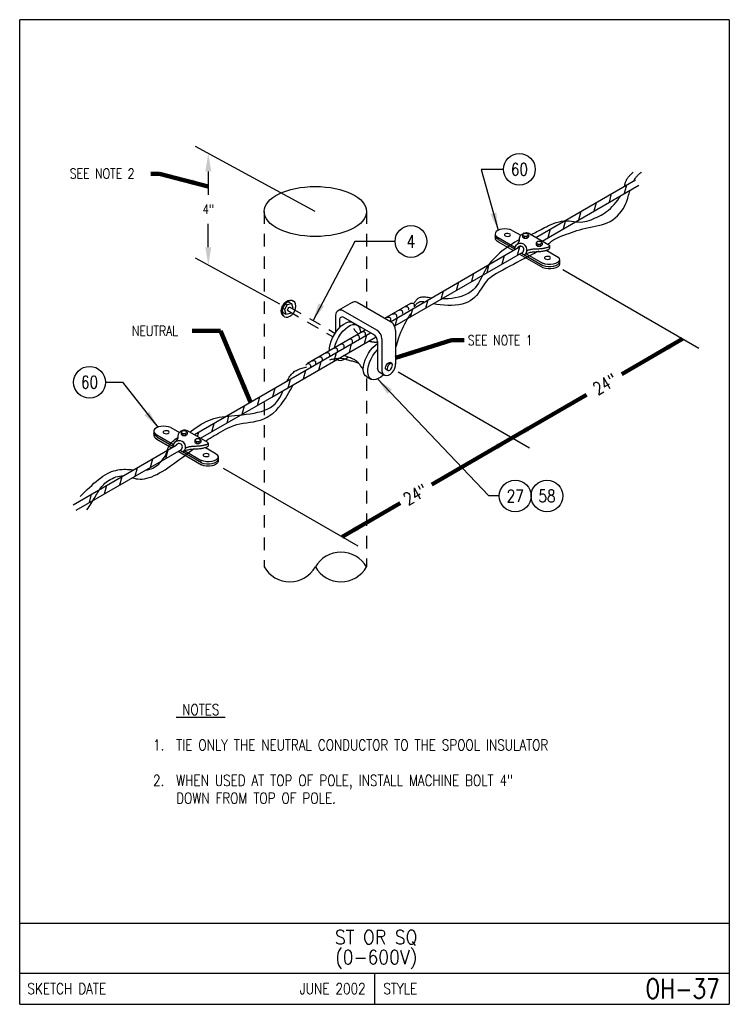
# Model space of a CAD drawing. Extents: x 0 to 7.1, y 0 to 9.85.
import ezdxf
from ezdxf.enums import TextEntityAlignment as Align

# ---------------------------------------------------------------- set-up
doc = ezdxf.new("R2010")
doc.units = 0
doc.header["$MEASUREMENT"] = 0
doc.linetypes.add('HIDDEN2', pattern=[0.1875, 0.125, -0.0625])
doc.layers.get('0').update_dxf_attribs({"color": 2, "linetype": 'CONTINUOUS'})
doc.layers.add('E-DETL', color=2, linetype='CONTINUOUS')
doc.layers.add('E-DETL-TEXT', color=3, linetype='CONTINUOUS')
doc.styles.add('ROMANS', font='ROMANS.SHX', dxfattribs={"width": 0.8})
doc.styles.get("Standard").update_dxf_attribs({"font": 'ROMANS.SHX', "width": 0.8, "height": 0.125})
doc.dimstyles.get("Standard").update_dxf_attribs({"dimtxt": 0.18, "dimasz": 0.18, "dimexe": 0.18, "dimexo": 0.0625, "dimgap": 0.09, "dimtad": 0, "dimtih": 1, "dimtoh": 1, "dimdec": 4, "dimzin": 0, "dimdsep": 46, "dimtxsty": 'Standard', "dimcen": 0.09, "dimadec": 0, "dimazin": 0, "dimtfac": 1, "dimtdec": 4, "dimtofl": 0, "dimtmove": 0, "dimatfit": 3, "dimfxl": 0, "dimtolj": 1, "dimtzin": 0, "dimarcsym": 0})

# ---------------------------------------------------------------- blocks, each defined once
blk = doc.blocks.new('*X0')
at = {"color": 0}
for p, q in [((1.4631, 5.4603), (1.486, 5.5457)), ((1.6162, 5.5487), (1.6165, 5.5498)), ((1.31, 5.3719), (1.3329, 5.4573)), ((1.1569, 5.2835), (1.1798, 5.3689)), ((1.0038, 5.1951), (1.0267, 5.2805)), ((0.8507, 5.1068), (0.8736, 5.1921)), ((0.6976, 5.0184), (0.7205, 5.1037))]:
    blk.add_line(p, q, dxfattribs=at)
blk = doc.blocks.new('*X1')
at = {"color": 0}
for p, q in [((3.3002, 6.521), (3.3231, 6.6063)), ((3.4533, 6.6094), (3.4762, 6.6947)), ((3.1471, 6.4326), (3.17, 6.518)), ((2.994, 6.3442), (3.0169, 6.4296)), ((2.8409, 6.2558), (2.8638, 6.3412)), ((2.6878, 6.1674), (2.7107, 6.2528)), ((2.5347, 6.079), (2.5576, 6.1644)), ((2.3816, 5.9906), (2.4045, 6.076)), ((2.2286, 5.9023), (2.2514, 5.9876)), ((1.9224, 5.7255), (1.9452, 5.8109)), ((2.0755, 5.8139), (2.0983, 5.8992)), ((1.7808, 5.6802), (1.7921, 5.7225))]:
    blk.add_line(p, q, dxfattribs=at)
blk = doc.blocks.new('*X2')
at = {"color": 0}
for p, q in [((4.8311, 7.4049), (4.854, 7.4902)), ((4.9842, 7.4932), (5.0071, 7.5786)), ((4.678, 7.3165), (4.7009, 7.4018)), ((4.5249, 7.2281), (4.5478, 7.3135)), ((4.3719, 7.1397), (4.3947, 7.2251)), ((4.2188, 7.0513), (4.2416, 7.1367)), ((4.0657, 6.9629), (4.0885, 7.0483)), ((3.9126, 6.8745), (3.9355, 6.9599)), ((3.7595, 6.7861), (3.7824, 6.8715))]:
    blk.add_line(p, q, dxfattribs=at)
blk = doc.blocks.new('*X3')
at = {"color": 0}
for p, q in [((6.0559, 8.112), (6.0788, 8.1973)), ((5.9028, 8.0236), (5.9257, 8.1089)), ((5.7497, 7.9352), (5.7726, 8.0206)), ((5.5966, 7.8468), (5.6195, 7.9322)), ((5.4435, 7.7584), (5.4664, 7.8438)), ((5.2904, 7.67), (5.3133, 7.7554))]:
    blk.add_line(p, q, dxfattribs=at)

msp = doc.modelspace()

# ---------------------------------------------------------------- linework, layer by layer
at = {"layer": 'E-DETL'}
for p, q in [((7.1036, 9.8484), (0, 9.8484)), ((0, 0), (0, 9.8484)), ((7.1036, 9.8484), (7.1036, 0)), ((5.1663, 7.6706), (6.165, 8.2471)), ((5.2289, 7.6345), (6.1962, 8.193)), ((3.7136, 6.8277), (5.0135, 7.5823)), ((5.0317, 7.5207), (3.7524, 6.7821)), ((3.6566, 6.8615), (3.9163, 7.0114)), ((3.3297, 6.8215), (3.3775, 6.7939)), ((2.477, 6.1179), (3.5133, 6.7162)), ((2.8801, 6.4132), (3.4587, 6.7472)), ((2.5236, 6.0726), (3.5683, 6.6758)), ((1.7505, 5.6984), (2.477, 6.1179)), ((1.8117, 5.6616), (2.5236, 6.0726)), ((0.5358, 4.9971), (1.5668, 5.5923)), ((0.5671, 4.943), (1.6192, 5.5505)), ((0, 0.8125), (7.1036, 0.8125)), ((0, 0.3125), (7.1036, 0.3125)), ((3.5518, 0.3125), (3.5518, 0)), ((0, 0), (7.1036, 0))]:
    msp.add_line(p, q, dxfattribs=at)
at = {"layer": 'E-DETL', "linetype": 'HIDDEN2'}
for p, q in [((2.4467, 7.9299), (2.4467, 6.1356)), ((3.4722, 7.9299), (3.4722, 6.9656)), ((3.4722, 6.2606), (3.4722, 4.3746)), ((2.4473, 6.0183), (2.4473, 4.3746))]:
    msp.add_line(p, q, dxfattribs=at)
at = {"layer": 'E-DETL', "color": 4}
for p, q in [((4.7596, 7.7061), (4.7596, 7.6598)), ((4.9289, 7.7415), (5.0156, 7.6915)), ((5.0511, 7.7097), (5.0332, 7.696)), ((5.0332, 7.6958), (5.0512, 7.682)), ((5.0334, 7.695), (5.0334, 7.6764)), ((5.0752, 7.7097), (5.0511, 7.7097)), ((5.0512, 7.682), (5.0753, 7.682)), ((5.0932, 7.696), (5.0752, 7.7097)), ((5.0753, 7.682), (5.0932, 7.6958)), ((5.0933, 7.6948), (5.0933, 7.6763)), ((5.0955, 7.7117), (5.2971, 7.5953)), ((4.7899, 7.627), (4.9416, 7.5395)), ((4.7902, 7.6693), (4.9556, 7.5738)), ((4.7902, 7.6492), (4.9584, 7.5521)), ((5.0336, 7.6761), (5.0516, 7.6623)), ((5.0514, 7.6811), (5.0514, 7.6625)), ((5.0516, 7.6623), (5.0757, 7.6623)), ((5.0754, 7.6813), (5.0754, 7.6628)), ((5.0757, 7.6623), (5.0936, 7.6761)), ((5.187, 7.6297), (5.169, 7.6159)), ((5.1691, 7.6157), (5.1871, 7.602)), ((5.1693, 7.615), (5.1693, 7.5964)), ((5.1695, 7.596), (5.1874, 7.5823)), ((5.211, 7.6297), (5.187, 7.6297)), ((5.1871, 7.602), (5.2111, 7.602)), ((5.1873, 7.6011), (5.1873, 7.5825)), ((5.229, 7.6159), (5.211, 7.6297)), ((5.2111, 7.602), (5.2291, 7.6157)), ((5.2113, 7.6013), (5.2113, 7.5827)), ((5.2115, 7.5823), (5.2295, 7.596)), ((5.2291, 7.6148), (5.2291, 7.5962)), ((5.3034, 7.5863), (5.3034, 7.5584)), ((5.0024, 7.5043), (5.2369, 7.369)), ((5.024, 7.5142), (5.2372, 7.3911)), ((5.0697, 7.508), (5.2407, 7.4093)), ((5.1874, 7.5823), (5.2115, 7.5823)), ((5.2763, 7.5409), (5.3747, 7.4842)), ((5.4032, 7.4509), (5.4032, 7.3991)), ((2.6472, 7.0131), (2.6212, 6.968)), ((2.6954, 7.0245), (2.6472, 7.0131)), ((2.6476, 7.0124), (2.6753, 6.9964)), ((2.6761, 6.9956), (2.65, 6.9505)), ((2.7243, 7.007), (2.6761, 6.9956)), ((2.6952, 7.024), (2.7235, 7.0077)), ((2.7385, 6.9596), (2.7243, 7.007)), ((3.3276, 7.0191), (3.1896, 6.9394)), ((3.7136, 6.8277), (3.3798, 7.0203)), ((2.6212, 6.968), (2.6354, 6.9206)), ((2.6216, 6.9678), (2.6496, 6.9516)), ((2.6352, 6.9203), (2.6633, 6.9041)), ((2.65, 6.9505), (2.6643, 6.9031)), ((2.6643, 6.9031), (2.7125, 6.9145)), ((2.7125, 6.9145), (2.7164, 6.9212)), ((2.7359, 6.955), (2.7385, 6.9596)), ((3.1626, 6.8946), (3.1626, 6.7243)), ((3.5755, 6.7428), (3.2376, 6.9379)), ((3.2, 6.8451), (3.2, 6.7657)), ((3.5428, 6.6991), (3.245, 6.8711)), ((3.7636, 6.741), (3.7636, 6.404)), ((3.5828, 6.6298), (3.5828, 6.3602)), ((3.6255, 6.6562), (3.6255, 6.3356)), ((3.7248, 6.4095), (3.7079, 6.4193)), ((3.6502, 6.2924), (3.6078, 6.3169)), ((3.685, 6.3396), (3.6676, 6.3496)), ((3.4733, 6.2762), (3.514, 6.2527)), ((1.3424, 5.7331), (1.3424, 5.6867)), ((1.5117, 5.7685), (1.5984, 5.7184)), ((1.6339, 5.7366), (1.6159, 5.7229)), ((1.616, 5.7227), (1.634, 5.7089)), ((1.6162, 5.722), (1.6162, 5.7034)), ((1.658, 5.7366), (1.6339, 5.7366)), ((1.6759, 5.7229), (1.658, 5.7366)), ((1.658, 5.7089), (1.676, 5.7227)), ((1.6761, 5.7218), (1.6761, 5.7032)), ((1.6767, 5.7396), (1.8797, 5.6224)), ((1.3727, 5.654), (1.5244, 5.5664)), ((1.373, 5.6963), (1.5384, 5.6008)), ((1.373, 5.6761), (1.5411, 5.579)), ((1.6164, 5.703), (1.6344, 5.6892)), ((1.634, 5.7089), (1.658, 5.7089)), ((1.6342, 5.708), (1.6342, 5.6895)), ((1.6344, 5.6892), (1.6584, 5.6892)), ((1.6582, 5.7083), (1.6582, 5.6897)), ((1.6584, 5.6892), (1.6764, 5.703)), ((1.7697, 5.6566), (1.7518, 5.6429)), ((1.7518, 5.6426), (1.7698, 5.6289)), ((1.752, 5.6419), (1.752, 5.6233)), ((1.7522, 5.6229), (1.7702, 5.6092)), ((1.7938, 5.6566), (1.7697, 5.6566)), ((1.7698, 5.6289), (1.7939, 5.6289)), ((1.77, 5.628), (1.77, 5.6094)), ((1.8118, 5.6429), (1.7938, 5.6566)), ((1.7939, 5.6289), (1.8118, 5.6426)), ((1.794, 5.6282), (1.794, 5.6097)), ((1.7943, 5.6092), (1.8122, 5.6229)), ((1.8119, 5.6417), (1.8119, 5.6231)), ((1.8861, 5.6138), (1.8861, 5.5859)), ((1.5852, 5.5313), (1.8196, 5.3959)), ((1.6068, 5.5411), (1.82, 5.418)), ((1.6525, 5.5349), (1.8234, 5.4362)), ((1.7702, 5.6092), (1.7943, 5.6092)), ((1.8591, 5.5679), (1.9574, 5.5111)), ((1.986, 5.4778), (1.986, 5.426))]:
    msp.add_line(p, q, dxfattribs=at)
at = {"layer": 'E-DETL', "color": 4, "linetype": 'HIDDEN2'}
for p, q in [((2.6832, 6.9392), (3.132, 6.6801)), ((2.7053, 6.9732), (3.155, 6.7135))]:
    msp.add_line(p, q, dxfattribs=at)
at = {"layer": 'E-DETL'}
for points in [[(6.0554, 8.1838), (6.0562, 8.1875), (6.0584, 8.1965), (6.0604, 8.2052), (6.0626, 8.2136), (6.065, 8.2217), (6.0677, 8.2296), (6.0707, 8.2372), (6.0742, 8.2446), (6.078, 8.2518), (6.0823, 8.2588), (6.087, 8.2657), (6.092, 8.2724), (6.0975, 8.2789), (6.1032, 8.2854), (6.1091, 8.2917), (6.1152, 8.298), (6.1215, 8.3041), (6.1278, 8.3103), (6.1343, 8.3164), (6.1408, 8.3225)], [(6.1494, 8.2381), (6.1524, 8.2441), (6.1557, 8.2503), (6.1591, 8.2564), (6.1627, 8.2622), (6.1665, 8.2679), (6.1704, 8.2733), (6.1744, 8.2785), (6.1786, 8.2835), (6.1829, 8.2882), (6.1873, 8.2928), (6.1919, 8.2972), (6.1965, 8.3015), (6.2012, 8.3057), (6.206, 8.3097), (6.2108, 8.3137), (6.2157, 8.3176), (6.2206, 8.3215), (6.2255, 8.3254)], [(5.114, 7.6977), (5.1323, 7.706), (5.1488, 7.7139), (5.1639, 7.7214), (5.1782, 7.7287), (5.192, 7.7359), (5.2058, 7.7434), (5.2202, 7.7511), (5.2357, 7.7594), (5.2529, 7.7683), (5.2724, 7.7781), (5.2946, 7.7887), (5.3191, 7.7997), (5.345, 7.8102), (5.3718, 7.8195), (5.3987, 7.827), (5.4251, 7.8321), (5.451, 7.8349), (5.4763, 7.8358), (5.5008, 7.8351), (5.5247, 7.8333), (5.5478, 7.8307), (5.5703, 7.828), (5.5923, 7.8257), (5.614, 7.8246), (5.6356, 7.8254), (5.6572, 7.8285), (5.6786, 7.8336), (5.6998, 7.8403), (5.7208, 7.8481), (5.7413, 7.8564), (5.7614, 7.8651), (5.7811, 7.874), (5.8004, 7.8834), (5.8194, 7.8935), (5.8383, 7.9045), (5.8571, 7.9165), (5.8758, 7.9298), (5.8945, 7.9445), (5.9132, 7.9608), (5.9319, 7.9789), (5.9505, 7.9989), (5.9687, 8.0204), (5.9861, 8.0427), (6.0021, 8.0652), (6.0163, 8.0875)], [(5.2881, 7.6021), (5.3064, 7.6181), (5.3249, 7.6325), (5.3437, 7.6455), (5.363, 7.6572), (5.383, 7.6677), (5.4039, 7.6772), (5.4257, 7.6859), (5.4486, 7.6942), (5.4724, 7.7025), (5.4974, 7.711), (5.5234, 7.7201), (5.5505, 7.7295), (5.5786, 7.7387), (5.6076, 7.7476), (5.6373, 7.7557), (5.6678, 7.7627), (5.6988, 7.7691), (5.73, 7.7753), (5.7613, 7.7816), (5.7924, 7.7887), (5.8231, 7.7967), (5.8531, 7.8063), (5.8821, 7.8177), (5.9101, 7.8313), (5.9365, 7.8476), (5.9614, 7.8666), (5.9844, 7.8878), (6.0052, 7.9105), (6.0238, 7.934), (6.0399, 7.9575), (6.0534, 7.9804), (6.0645, 8.0024), (6.0735, 8.0234), (6.0808, 8.0432), (6.0868, 8.0618), (6.0916, 8.079), (6.0958, 8.0949), (6.0994, 8.1094), (6.1029, 8.1226), (6.1066, 8.1346)], [(5, 7.6481), (4.9783, 7.6349), (4.9565, 7.6216), (4.9348, 7.6081), (4.9131, 7.5941), (4.8915, 7.5797), (4.8701, 7.5647), (4.8487, 7.5489), (4.8276, 7.5324), (4.8066, 7.515), (4.7858, 7.4967), (4.7654, 7.4774), (4.7454, 7.4571), (4.7262, 7.4358), (4.7078, 7.4136), (4.6906, 7.3904), (4.6746, 7.3663), (4.6597, 7.3414), (4.6457, 7.3159), (4.6323, 7.2902), (4.6192, 7.2643), (4.6061, 7.2385), (4.5924, 7.2133), (4.5773, 7.1891), (4.56, 7.1662), (4.5399, 7.1452), (4.5163, 7.1265), (4.4895, 7.11), (4.4601, 7.0957), (4.4285, 7.0837), (4.3952, 7.0738), (4.3607, 7.0661), (4.3256, 7.0605), (4.2906, 7.0569), (4.2563, 7.055), (4.2234, 7.055)], [(5.1971, 7.5338), (5.1749, 7.5226), (5.1525, 7.5111), (5.129, 7.4991), (5.1038, 7.4861), (5.0762, 7.4718), (5.0456, 7.4558), (5.0126, 7.4384), (4.9778, 7.42), (4.9421, 7.401), (4.9061, 7.3818), (4.8706, 7.3626), (4.8362, 7.3438), (4.8037, 7.3257), (4.7738, 7.3084), (4.7471, 7.2924), (4.7243, 7.2776), (4.7048, 7.2634), (4.6879, 7.2491), (4.6728, 7.2339), (4.6589, 7.2171), (4.6454, 7.198), (4.632, 7.1772), (4.6183, 7.1553), (4.604, 7.1331), (4.5887, 7.1112), (4.572, 7.0903), (4.5537, 7.0707), (4.5334, 7.0527), (4.5109, 7.0367), (4.4859, 7.0229), (4.4582, 7.0116), (4.4279, 7.0028), (4.3952, 6.9964), (4.3605, 6.9924), (4.324, 6.9906), (4.286, 6.991), (4.2476, 6.9932), (4.2101, 6.9968), (4.1746, 7.0012), (4.1424, 7.0062)], [(3.9136, 7.0102), (3.9179, 7.0116), (3.9222, 7.0128), (3.9264, 7.0137), (3.9305, 7.014), (3.9345, 7.0135), (3.9383, 7.012), (3.9418, 7.0098), (3.9449, 7.0069), (3.9474, 7.0035), (3.9492, 6.9996), (3.9502, 6.9955), (3.9506, 6.9912), (3.9505, 6.9868), (3.95, 6.9822), (3.9494, 6.9776)], [(4.1204, 7.0642), (4.1042, 7.0663), (4.0889, 7.0684), (4.0745, 7.0702), (4.061, 7.0716), (4.0485, 7.0724), (4.0369, 7.0725), (4.0263, 7.0718), (4.0166, 7.0705), (4.0077, 7.0684), (3.9997, 7.0657), (3.9924, 7.0622), (3.9858, 7.0581), (3.9799, 7.0535), (3.9744, 7.0484), (3.9694, 7.0429), (3.9648, 7.0371), (3.9604, 7.031), (3.9563, 7.0248), (3.9524, 7.0184), (3.9485, 7.0119)], [(4.047, 7.025), (4.0401, 7.0261), (4.0337, 7.0268), (4.0276, 7.0273), (4.0219, 7.0274), (4.0166, 7.0271), (4.0114, 7.0264), (4.0065, 7.0253), (4.0019, 7.0238), (3.9974, 7.0219), (3.9931, 7.0198), (3.9889, 7.0173), (3.9849, 7.0145), (3.981, 7.0115), (3.9772, 7.0083), (3.9736, 7.005), (3.97, 7.0014), (3.9664, 6.9978), (3.9629, 6.9941), (3.9595, 6.9903), (3.9561, 6.9865)], [(3.7364, 6.9044), (3.7408, 6.9058), (3.745, 6.9071), (3.7493, 6.9079), (3.7534, 6.9082), (3.7574, 6.9077), (3.7612, 6.9063), (3.7647, 6.904), (3.7677, 6.9011), (3.7702, 6.8977), (3.7721, 6.8939), (3.7731, 6.8897), (3.7734, 6.8854), (3.7733, 6.881), (3.7729, 6.8764), (3.7722, 6.8718)], [(3.9113, 6.9069), (3.903, 6.894), (3.8945, 6.8802), (3.8855, 6.865), (3.8756, 6.8475), (3.8645, 6.8269), (3.8523, 6.8028), (3.8393, 6.7761), (3.8262, 6.7479), (3.8137, 6.7195), (3.8024, 6.692), (3.7929, 6.6663), (3.7848, 6.6422), (3.7778, 6.6195), (3.7716, 6.5976), (3.7657, 6.5761)], [(3.7942, 6.9425), (3.7985, 6.9439), (3.8028, 6.9451), (3.807, 6.946), (3.8111, 6.9462), (3.8151, 6.9457), (3.8189, 6.9443), (3.8224, 6.9421), (3.8255, 6.9392), (3.828, 6.9357), (3.8298, 6.9319), (3.8308, 6.9278), (3.8312, 6.9235), (3.831, 6.919), (3.8306, 6.9145), (3.83, 6.9099)], [(3.8547, 6.9771), (3.859, 6.9785), (3.8633, 6.9798), (3.8675, 6.9806), (3.8716, 6.9809), (3.8756, 6.9804), (3.8794, 6.979), (3.8829, 6.9767), (3.886, 6.9738), (3.8885, 6.9704), (3.8903, 6.9665), (3.8913, 6.9624), (3.8917, 6.9581), (3.8915, 6.9537), (3.8911, 6.9491), (3.8904, 6.9445)], [(3.6759, 6.8699), (3.6803, 6.8714), (3.6845, 6.8726), (3.6888, 6.8734), (3.6929, 6.8737), (3.6969, 6.8732), (3.7007, 6.8718), (3.7042, 6.8696), (3.7072, 6.8667), (3.7097, 6.8632), (3.7116, 6.8594), (3.7126, 6.8553), (3.713, 6.851), (3.7128, 6.8465), (3.7124, 6.8419), (3.7117, 6.8373)], [(3.4217, 6.7266), (3.426, 6.728), (3.4303, 6.7292), (3.4345, 6.7301), (3.4386, 6.7303), (3.4426, 6.7298), (3.4464, 6.7284), (3.4499, 6.7262), (3.453, 6.7233), (3.4555, 6.7198), (3.4573, 6.716), (3.4583, 6.7119), (3.4587, 6.7076), (3.4586, 6.7031), (3.4581, 6.6986), (3.4575, 6.694)], [(3.2077, 6.6028), (3.212, 6.6042), (3.2163, 6.6054), (3.2205, 6.6063), (3.2246, 6.6065), (3.2286, 6.606), (3.2324, 6.6046), (3.2359, 6.6024), (3.239, 6.5995), (3.2415, 6.5961), (3.2433, 6.5922), (3.2443, 6.5881), (3.2447, 6.5838), (3.2446, 6.5793), (3.2441, 6.5748), (3.2435, 6.5702)], [(3.2922, 6.6515), (3.2965, 6.653), (3.3008, 6.6542), (3.305, 6.655), (3.3092, 6.6553), (3.3131, 6.6548), (3.3169, 6.6534), (3.3205, 6.6512), (3.3235, 6.6483), (3.326, 6.6448), (3.3278, 6.641), (3.3289, 6.6369), (3.3292, 6.6326), (3.3291, 6.6281), (3.3286, 6.6235), (3.328, 6.6189)], [(3.361, 6.6919), (3.3653, 6.6934), (3.3696, 6.6946), (3.3738, 6.6954), (3.378, 6.6957), (3.3819, 6.6952), (3.3857, 6.6938), (3.3892, 6.6916), (3.3923, 6.6887), (3.3948, 6.6852), (3.3966, 6.6814), (3.3977, 6.6773), (3.398, 6.673), (3.3979, 6.6685), (3.3974, 6.6639), (3.3968, 6.6593)], [(3.0639, 6.5152), (3.0682, 6.5166), (3.0725, 6.5178), (3.0767, 6.5187), (3.0808, 6.5189), (3.0848, 6.5184), (3.0886, 6.517), (3.0921, 6.5148), (3.0952, 6.5119), (3.0977, 6.5084), (3.0995, 6.5046), (3.1005, 6.5005), (3.1009, 6.4962), (3.1008, 6.4917), (3.1003, 6.4872), (3.0997, 6.4826)], [(3.1429, 6.5622), (3.1472, 6.5637), (3.1515, 6.5649), (3.1557, 6.5657), (3.1598, 6.566), (3.1638, 6.5655), (3.1676, 6.5641), (3.1711, 6.5619), (3.1742, 6.559), (3.1767, 6.5555), (3.1785, 6.5517), (3.1795, 6.5476), (3.1799, 6.5433), (3.1798, 6.5388), (3.1793, 6.5342), (3.1787, 6.5296)], [(2.8667, 6.3923), (2.8688, 6.3963), (2.8711, 6.4001), (2.8738, 6.4034), (2.877, 6.4061), (2.881, 6.408), (2.8859, 6.4088), (2.8912, 6.4086), (2.8966, 6.4072), (2.9016, 6.4048), (2.9058, 6.4013), (2.9087, 6.3968), (2.9106, 6.3913), (2.9117, 6.3852), (2.9123, 6.3787), (2.9127, 6.372)], [(2.9258, 6.4356), (2.9301, 6.4371), (2.9344, 6.4383), (2.9386, 6.4391), (2.9427, 6.4394), (2.9467, 6.4389), (2.9505, 6.4375), (2.954, 6.4353), (2.9571, 6.4324), (2.9596, 6.4289), (2.9614, 6.4251), (2.9624, 6.421), (2.9628, 6.4167), (2.9627, 6.4122), (2.9622, 6.4076), (2.9616, 6.403)], [(2.9901, 6.4732), (2.9944, 6.4747), (2.9987, 6.4759), (3.0029, 6.4767), (3.007, 6.477), (3.011, 6.4765), (3.0148, 6.4751), (3.0183, 6.4729), (3.0214, 6.47), (3.0239, 6.4665), (3.0257, 6.4627), (3.0267, 6.4586), (3.0271, 6.4543), (3.027, 6.4498), (3.0265, 6.4452), (3.0259, 6.4406)], [(3.1047, 6.4458), (3.1132, 6.4487), (3.1222, 6.4516), (3.132, 6.4543), (3.1432, 6.4567), (3.156, 6.4589), (3.1707, 6.4606), (3.1868, 6.4618), (3.2034, 6.4623), (3.2197, 6.4619), (3.235, 6.4605), (3.2487, 6.458), (3.261, 6.4546), (3.2724, 6.4507), (3.2833, 6.4468), (3.2941, 6.4431), (3.3053, 6.44), (3.3165, 6.4372), (3.3277, 6.4347), (3.3386, 6.4322), (3.3488, 6.4295), (3.3583, 6.4264), (3.3671, 6.423), (3.3754, 6.4193), (3.3834, 6.4155), (3.3912, 6.4115)], [(2.6776, 6.2345), (2.6842, 6.2476), (2.6909, 6.2601), (2.698, 6.2721), (2.7054, 6.2834), (2.7132, 6.2939), (2.7215, 6.3036), (2.7303, 6.3125), (2.7395, 6.3206), (2.7492, 6.328), (2.7592, 6.3346), (2.7697, 6.3405), (2.7806, 6.3459), (2.7918, 6.3507), (2.8032, 6.355), (2.8149, 6.3589), (2.8268, 6.3626), (2.8388, 6.3659), (2.851, 6.3691), (2.8632, 6.3721), (2.8754, 6.3751)], [(1.7034, 5.7241), (1.719, 5.7353), (1.7434, 5.7526), (1.768, 5.7696), (1.7926, 5.7858), (1.8173, 5.8012), (1.8421, 5.8155), (1.8671, 5.8285), (1.8924, 5.8402), (1.918, 5.8505), (1.9438, 5.8592), (1.9702, 5.8664), (1.9972, 5.8722), (2.0253, 5.8769), (2.0548, 5.8808), (2.086, 5.8843), (2.1192, 5.8875), (2.1541, 5.8906), (2.1906, 5.894), (2.2284, 5.8977), (2.2673, 5.9021), (2.3068, 5.9073), (2.3462, 5.9135), (2.3846, 5.9212), (2.4211, 5.9305), (2.4549, 5.9418), (2.4853, 5.9552), (2.5122, 5.9706), (2.536, 5.9878), (2.5568, 6.0067), (2.5749, 6.027), (2.5906, 6.0486), (2.6042, 6.0711), (2.6162, 6.0943), (2.6271, 6.1178), (2.6355, 6.1372)], [(1.8585, 5.6346), (1.8691, 5.641), (1.8882, 5.6524), (1.9076, 5.664), (1.9274, 5.6757), (1.9477, 5.6878), (1.9687, 5.7003), (1.9906, 5.7131), (2.0133, 5.7261), (2.0369, 5.7391), (2.0617, 5.7522), (2.0876, 5.765), (2.1148, 5.7773), (2.1434, 5.7886), (2.1734, 5.7986), (2.2049, 5.8066), (2.2379, 5.8127), (2.272, 5.8176), (2.3069, 5.8221), (2.3421, 5.8275), (2.3771, 5.8346), (2.4115, 5.8442), (2.4451, 5.8569), (2.4776, 5.8725), (2.5088, 5.8915), (2.5384, 5.9138), (2.5662, 5.9396), (2.5922, 5.968), (2.6163, 5.9982), (2.6387, 6.0291), (2.6593, 6.0598), (2.6782, 6.0896), (2.6954, 6.1182), (2.7113, 6.1453), (2.7258, 6.171), (2.7393, 6.195)], [(1.2668, 5.3445), (1.2841, 5.3473), (1.301, 5.3514), (1.3175, 5.3569), (1.3335, 5.3638), (1.349, 5.3718), (1.3639, 5.3811), (1.3781, 5.3915), (1.3917, 5.4028), (1.4045, 5.4151), (1.4165, 5.428), (1.4277, 5.4416), (1.438, 5.4556), (1.4472, 5.4697), (1.4553, 5.4838), (1.4621, 5.4976), (1.4677, 5.5109), (1.4723, 5.5237), (1.4763, 5.5362), (1.4801, 5.5482), (1.484, 5.5601), (1.4884, 5.5717), (1.4936, 5.5831), (1.4999, 5.5945), (1.5076, 5.6058), (1.5171, 5.6172), (1.5284, 5.6286), (1.5416, 5.6401), (1.5565, 5.6516), (1.573, 5.6629), (1.5831, 5.6693)], [(1.1273, 5.2662), (1.1457, 5.2614), (1.1646, 5.2574), (1.1842, 5.2546), (1.2047, 5.2532), (1.2261, 5.2538), (1.2485, 5.2566), (1.272, 5.2615), (1.2963, 5.2685), (1.3214, 5.2775), (1.3471, 5.2882), (1.3735, 5.3007), (1.4004, 5.3147), (1.4277, 5.3302), (1.4554, 5.3471), (1.4832, 5.3652), (1.5113, 5.3844), (1.5393, 5.4045), (1.5672, 5.4251), (1.5948, 5.4459), (1.622, 5.4666), (1.6485, 5.4868), (1.6744, 5.5064), (1.6994, 5.5249), (1.7233, 5.5422), (1.7415, 5.5547)], [(0.6044, 5.08), (0.6278, 5.1027), (0.6511, 5.1253), (0.6744, 5.1476), (0.6976, 5.1694), (0.7208, 5.1907), (0.7438, 5.2111), (0.7666, 5.2307), (0.7893, 5.2491), (0.8118, 5.2662), (0.834, 5.2819), (0.856, 5.2959), (0.8777, 5.3082), (0.8992, 5.3188), (0.9204, 5.3278), (0.9412, 5.3351), (0.9618, 5.3409), (0.9821, 5.3451), (1.0021, 5.3481), (1.0218, 5.35), (1.0412, 5.351), (1.0604, 5.3512), (1.0793, 5.3508), (1.0979, 5.3499), (1.1163, 5.3488), (1.1344, 5.3474)], [(0.6735, 4.9444), (0.6841, 4.9611), (0.6946, 4.9777), (0.705, 4.9942), (0.7153, 5.0105), (0.7255, 5.0267), (0.7354, 5.0425), (0.7451, 5.0581), (0.7545, 5.0732), (0.7635, 5.088), (0.7722, 5.1022), (0.7806, 5.116), (0.7887, 5.1293), (0.7967, 5.1421), (0.8049, 5.1545), (0.8133, 5.1665), (0.8223, 5.1782), (0.8319, 5.1895), (0.8423, 5.2006), (0.8537, 5.2115), (0.8663, 5.2221), (0.8801, 5.2325), (0.8951, 5.2426), (0.911, 5.2521), (0.9278, 5.2608), (0.9452, 5.2685), (0.963, 5.2752), (0.9811, 5.2804), (0.9993, 5.2842), (1.0175, 5.2863), (1.0355, 5.2865)]]:
    msp.add_lwpolyline(points, dxfattribs=at)
at = {"layer": 'E-DETL', "color": 4}
for points in [[(4.9294, 7.741), (4.9084, 7.7491), (4.8839, 7.7541), (4.8576, 7.7557), (4.8314, 7.7538), (4.8071, 7.7485), (4.7864, 7.7402), (4.7708, 7.7295), (4.7614, 7.7172), (4.7588, 7.704), (4.7632, 7.6909), (4.7743, 7.6789), (4.7913, 7.6688)], [(4.7927, 7.6482), (4.7757, 7.6583), (4.7646, 7.6703), (4.7602, 7.6834)], [(4.9129, 7.6956), (4.9094, 7.7026), (4.8999, 7.708), (4.8865, 7.7105), (4.8722, 7.7096), (4.8604, 7.7056), (4.8537, 7.6992), (4.8537, 7.692), (4.8604, 7.6857), (4.8722, 7.6816), (4.8865, 7.6807), (4.8999, 7.6833), (4.9094, 7.6886), (4.9129, 7.6956)], [(5.0506, 7.7148), (5.0462, 7.7127), (5.0416, 7.7103), (5.0369, 7.7076), (5.0321, 7.7045), (5.0273, 7.7012), (5.0226, 7.6976), (5.0181, 7.6938), (5.014, 7.6897), (5.0103, 7.6856), (5.0073, 7.6813), (5.005, 7.6769), (5.0033, 7.6725), (5.0022, 7.6681), (5.0014, 7.6637), (5.001, 7.6595), (5.0008, 7.6553), (5.0006, 7.6513), (5.0005, 7.6475), (5.0004, 7.6439), (5.0002, 7.6404), (4.9997, 7.6372), (4.9991, 7.6341), (4.9982, 7.6311), (4.9971, 7.6282), (4.9958, 7.6254), (4.9942, 7.6225), (4.9923, 7.6196), (4.9902, 7.6166), (4.9879, 7.6136), (4.9854, 7.6105), (4.9827, 7.6075), (4.9799, 7.6043), (4.9769, 7.6012), (4.9739, 7.598), (4.9709, 7.5948)], [(5.0509, 7.7148), (5.0619, 7.7178), (5.0744, 7.7184), (5.0863, 7.7163), (5.0954, 7.712)], [(4.7599, 7.6612), (4.7643, 7.6482), (4.7754, 7.6362), (4.7924, 7.626)], [(5.2967, 7.5958), (5.3021, 7.5906), (5.3031, 7.5848), (5.2996, 7.5793), (5.2922, 7.5748)], [(5.0674, 7.5074), (5.076, 7.511), (5.0847, 7.5144), (5.0937, 7.5177), (5.1031, 7.5205), (5.113, 7.5229), (5.1235, 7.5247), (5.1345, 7.526), (5.1459, 7.527), (5.1576, 7.5277), (5.1695, 7.5283), (5.1814, 7.5288), (5.1933, 7.5294), (5.2049, 7.53), (5.216, 7.5309), (5.2264, 7.532), (5.2361, 7.5334), (5.2451, 7.5351), (5.2536, 7.5369), (5.2618, 7.5389), (5.2698, 7.541)], [(5.0769, 7.5383), (5.0825, 7.5406), (5.0881, 7.5429), (5.0939, 7.545), (5.0998, 7.547), (5.1058, 7.5488), (5.1122, 7.5504), (5.1187, 7.5518), (5.1254, 7.553), (5.1324, 7.554), (5.1395, 7.5548), (5.1468, 7.5555), (5.1543, 7.556), (5.1619, 7.5564), (5.1696, 7.5568), (5.1773, 7.5571), (5.185, 7.5574), (5.1927, 7.5578), (5.2003, 7.5581), (5.2078, 7.5586), (5.215, 7.5591), (5.222, 7.5598), (5.2286, 7.5605), (5.2351, 7.5613), (5.2412, 7.5623), (5.2471, 7.5633), (5.2527, 7.5645), (5.2582, 7.5657), (5.2634, 7.567), (5.2686, 7.5683), (5.2738, 7.5696)], [(5.2704, 7.5413), (5.2717, 7.5416), (5.2729, 7.5418), (5.2742, 7.5421), (5.2755, 7.5424), (5.2768, 7.5427), (5.2781, 7.543), (5.2794, 7.5433), (5.2806, 7.5436), (5.2819, 7.544), (5.2831, 7.5443), (5.2844, 7.5447), (5.2856, 7.5451), (5.2869, 7.5455), (5.2881, 7.546), (5.2893, 7.5464), (5.2905, 7.5469), (5.2917, 7.5475), (5.2928, 7.548), (5.294, 7.5486), (5.2951, 7.5492)], [(5.2738, 7.5696), (5.2778, 7.5705), (5.2818, 7.5714), (5.2858, 7.5725), (5.2897, 7.5737), (5.2935, 7.5751)], [(5.3032, 7.5594), (5.2998, 7.5525), (5.2906, 7.5472)], [(5.3748, 7.4842), (5.391, 7.473), (5.4004, 7.46), (5.4024, 7.4462), (5.3968, 7.4327), (5.384, 7.4205), (5.3649, 7.4104), (5.3412, 7.4034), (5.3144, 7.3999), (5.2868, 7.4002), (5.2604, 7.4042), (5.2372, 7.4117)], [(5.4037, 7.4039), (5.3988, 7.3901), (5.3865, 7.3775), (5.3677, 7.3671), (5.3438, 7.3598), (5.3168, 7.356), (5.2888, 7.3561), (5.2619, 7.3602), (5.2384, 7.3678)], [(5.2387, 7.3899), (5.2622, 7.3823), (5.2891, 7.3783), (5.3171, 7.3781), (5.3441, 7.3819), (5.368, 7.3893), (5.3868, 7.3997), (5.3992, 7.4122), (5.404, 7.426)], [(5.3126, 7.4661), (5.3091, 7.473), (5.2996, 7.4784), (5.2862, 7.481), (5.2719, 7.4801), (5.2601, 7.476), (5.2534, 7.4697), (5.2534, 7.4625), (5.2601, 7.4561), (5.2719, 7.452), (5.2862, 7.4512), (5.2996, 7.4537), (5.3091, 7.4591), (5.3126, 7.4661)], [(2.6397, 6.8844), (2.6271, 6.8974), (2.6197, 6.916), (2.6182, 6.9385), (2.6226, 6.9629), (2.6326, 6.9873), (2.6474, 7.0093), (2.6656, 7.0271), (2.6856, 7.0392), (2.7058, 7.0444), (2.7242, 7.0424), (2.7394, 7.0333)], [(2.7401, 7.0333), (2.7237, 7.0386), (2.7049, 7.0371), (2.6853, 7.0291), (2.6665, 7.015), (2.6501, 6.9961), (2.6373, 6.9739), (2.6292, 6.9503), (2.6264, 6.927), (2.6292, 6.906), (2.6373, 6.889), (2.6501, 6.8774), (2.6666, 6.8721), (2.6854, 6.8736), (2.7049, 6.8816), (2.7237, 6.8957), (2.7401, 6.9146), (2.753, 6.9367), (2.7611, 6.9604), (2.7639, 6.9837), (2.7611, 7.0047), (2.7529, 7.0217), (2.7401, 7.0333)], [(2.6853, 6.9379), (2.6821, 6.9429), (2.6827, 6.9514), (2.6869, 6.9611), (2.6935, 6.9691), (2.7005, 6.9732), (2.706, 6.972)], [(3.1022, 6.5369), (3.1028, 6.5662), (3.1081, 6.5983), (3.1181, 6.6322), (3.1323, 6.6666), (3.1502, 6.7003), (3.1711, 6.7319), (3.1943, 6.7604), (3.219, 6.7848), (3.2443, 6.804), (3.2691, 6.8176), (3.2927, 6.8248), (3.3142, 6.8256), (3.3327, 6.8198)], [(3.1513, 6.5674), (3.1606, 6.6015), (3.1743, 6.6363), (3.1919, 6.6705), (3.2127, 6.7028), (3.236, 6.7321), (3.2608, 6.7572), (3.2864, 6.7772), (3.3116, 6.7914), (3.3356, 6.7992), (3.3574, 6.8004), (3.3763, 6.7948), (3.3916, 6.7828), (3.4027, 6.7647), (3.4091, 6.7413), (3.4104, 6.7193)], [(3.3874, 6.7065), (3.3837, 6.7099), (3.3802, 6.7131), (3.3768, 6.7163), (3.3737, 6.7194), (3.3707, 6.7224), (3.368, 6.7252), (3.3655, 6.7279), (3.3633, 6.7304), (3.3612, 6.7329), (3.3594, 6.7352), (3.3578, 6.7373), (3.3564, 6.7394), (3.3552, 6.7413), (3.3541, 6.7432), (3.3531, 6.745), (3.3523, 6.7467), (3.3516, 6.7483), (3.351, 6.7499), (3.3505, 6.7515), (3.35, 6.7529), (3.3496, 6.7544), (3.3493, 6.7558), (3.349, 6.7572), (3.3487, 6.7586), (3.3485, 6.76)], [(3.477, 6.276), (3.4614, 6.2866), (3.4497, 6.303), (3.4423, 6.3247), (3.4395, 6.3508), (3.4414, 6.3805), (3.4479, 6.4127), (3.4587, 6.4463), (3.4735, 6.4801), (3.4918, 6.5129), (3.513, 6.5436), (3.5362, 6.571), (3.5606, 6.5942), (3.5828, 6.6104)], [(3.5828, 6.6177), (3.5791, 6.618), (3.5738, 6.6185), (3.5686, 6.6191), (3.5634, 6.6196), (3.5582, 6.6201), (3.5531, 6.6207), (3.5481, 6.6213), (3.5431, 6.6219), (3.5382, 6.6225), (3.5334, 6.6232), (3.5287, 6.6239), (3.5241, 6.6246), (3.5196, 6.6254), (3.5153, 6.6262), (3.5111, 6.627), (3.5071, 6.628), (3.5032, 6.6289), (3.4994, 6.63), (3.4926, 6.632)], [(3.6387, 6.2943), (3.6137, 6.2735), (3.5887, 6.2582), (3.5647, 6.249), (3.5425, 6.2463), (3.523, 6.25), (3.5069, 6.2602), (3.4948, 6.2763), (3.487, 6.2979), (3.4839, 6.3241), (3.4856, 6.3541), (3.492, 6.3866), (3.5029, 6.4207), (3.5179, 6.4549), (3.5365, 6.4881), (3.5579, 6.519), (3.5815, 6.5467)], [(3.1757, 6.449), (3.193, 6.4416), (3.2134, 6.4405), (3.2361, 6.4458), (3.2603, 6.4572), (3.2852, 6.4744)], [(3.4377, 6.3537), (3.4316, 6.3624), (3.4254, 6.371), (3.4194, 6.3794), (3.4133, 6.3876), (3.4074, 6.3954), (3.4015, 6.4029), (3.3958, 6.4099), (3.3901, 6.4164), (3.3845, 6.4224), (3.3789, 6.4278), (3.3734, 6.4326), (3.3677, 6.437), (3.3617, 6.4411), (3.3552, 6.445), (3.3479, 6.4489), (3.3397, 6.4529), (3.3307, 6.457), (3.3209, 6.4612), (3.3104, 6.4655), (3.2994, 6.4698), (3.288, 6.4741), (3.2763, 6.4783), (3.2649, 6.4823), (3.2539, 6.4859), (3.2437, 6.4889)], [(3.626, 6.3383), (3.6301, 6.3177), (3.6397, 6.3016), (3.6538, 6.2914), (3.6715, 6.288), (3.691, 6.2916), (3.7109, 6.3019), (3.7294, 6.3181), (3.745, 6.3388), (3.7563, 6.3623), (3.7624, 6.3865), (3.7628, 6.4095)], [(3.6681, 6.3495), (3.663, 6.3561), (3.6618, 6.367), (3.6646, 6.3805), (3.6711, 6.3947), (3.6802, 6.4071), (3.6906, 6.4161), (3.7006, 6.4201), (3.7086, 6.4185)], [(3.6849, 6.34), (3.6937, 6.3389), (3.7044, 6.344), (3.7152, 6.3544), (3.7242, 6.3683), (3.7299, 6.3833), (3.7313, 6.3967), (3.7281, 6.4064), (3.7209, 6.4106), (3.7109, 6.4085), (3.6999, 6.4006), (3.6898, 6.3882), (3.6822, 6.3734), (3.6786, 6.3588), (3.6796, 6.347), (3.6849, 6.34)], [(3.6076, 6.3172), (3.5952, 6.3278), (3.5869, 6.3432), (3.5832, 6.3624)], [(1.5122, 5.768), (1.4911, 5.776), (1.4666, 5.781), (1.4403, 5.7826), (1.4141, 5.7807), (1.3898, 5.7754), (1.3692, 5.7672), (1.3536, 5.7565), (1.3441, 5.7441), (1.3415, 5.7309), (1.3459, 5.7179), (1.357, 5.7058), (1.3741, 5.6957)], [(1.4956, 5.7225), (1.4922, 5.7295), (1.4827, 5.7349), (1.4692, 5.7374), (1.455, 5.7366), (1.4432, 5.7325), (1.4365, 5.7261), (1.4365, 5.719), (1.4432, 5.7126), (1.455, 5.7085), (1.4692, 5.7077), (1.4827, 5.7102), (1.4922, 5.7156), (1.4956, 5.7225)], [(1.6332, 5.7416), (1.6289, 5.7396), (1.6243, 5.7372), (1.6195, 5.7344), (1.6147, 5.7314), (1.6099, 5.7281), (1.6052, 5.7245), (1.6008, 5.7206), (1.5966, 5.7166), (1.593, 5.7124), (1.59, 5.7081), (1.5877, 5.7038), (1.586, 5.6994), (1.5849, 5.695), (1.5842, 5.6906), (1.5837, 5.6864), (1.5835, 5.6822), (1.5834, 5.6782), (1.5833, 5.6744), (1.5832, 5.6708), (1.5829, 5.6673), (1.5825, 5.6641), (1.5818, 5.661), (1.581, 5.658), (1.5799, 5.6551), (1.5785, 5.6523), (1.5769, 5.6494), (1.5751, 5.6465), (1.573, 5.6435), (1.5707, 5.6405), (1.5682, 5.6375), (1.5655, 5.6344), (1.5626, 5.6313), (1.5597, 5.6281), (1.5567, 5.6249), (1.5536, 5.6218)], [(1.6326, 5.7414), (1.6433, 5.7446), (1.6557, 5.7454), (1.6677, 5.7436), (1.6771, 5.7395)], [(1.3426, 5.6881), (1.3471, 5.6751), (1.3582, 5.6631), (1.3752, 5.653)], [(1.3755, 5.6751), (1.3585, 5.6852), (1.3474, 5.6972), (1.343, 5.7103)], [(1.8791, 5.6228), (1.8847, 5.6176), (1.886, 5.6118), (1.8826, 5.6061), (1.8752, 5.6015)], [(1.6501, 5.5343), (1.6587, 5.5379), (1.6675, 5.5414), (1.6765, 5.5446), (1.6859, 5.5474), (1.6958, 5.5498), (1.7062, 5.5516), (1.7172, 5.553), (1.7286, 5.5539), (1.7403, 5.5546), (1.7522, 5.5552), (1.7642, 5.5557), (1.7761, 5.5563), (1.7876, 5.557), (1.7987, 5.5578), (1.8092, 5.5589), (1.8189, 5.5603), (1.8279, 5.562), (1.8364, 5.5639), (1.8445, 5.5658), (1.8525, 5.5679)], [(1.6596, 5.5653), (1.6652, 5.5676), (1.6709, 5.5698), (1.6766, 5.5719), (1.6825, 5.5739), (1.6886, 5.5757), (1.6949, 5.5773), (1.7014, 5.5787), (1.7082, 5.5799), (1.7151, 5.5809), (1.7223, 5.5817), (1.7296, 5.5824), (1.7371, 5.5829), (1.7447, 5.5833), (1.7523, 5.5837), (1.7601, 5.584), (1.7678, 5.5843), (1.7755, 5.5847), (1.7831, 5.5851), (1.7905, 5.5855), (1.7978, 5.5861), (1.8047, 5.5867), (1.8114, 5.5874), (1.8178, 5.5883), (1.824, 5.5892), (1.8299, 5.5903), (1.8355, 5.5914), (1.8409, 5.5926), (1.8462, 5.5939), (1.8514, 5.5952), (1.8565, 5.5965)], [(1.8531, 5.5682), (1.8545, 5.5685), (1.8558, 5.5688), (1.8572, 5.5691), (1.8585, 5.5694), (1.8599, 5.5697), (1.8612, 5.57), (1.8625, 5.5703), (1.8638, 5.5707), (1.8652, 5.5711), (1.8665, 5.5714), (1.8678, 5.5718), (1.8691, 5.5723), (1.8703, 5.5727), (1.8716, 5.5732), (1.8729, 5.5737), (1.8741, 5.5743), (1.8753, 5.5748), (1.8765, 5.5754), (1.8778, 5.5761), (1.8789, 5.5767)], [(1.8565, 5.5965), (1.8605, 5.5974), (1.8645, 5.5983), (1.8684, 5.5993), (1.8723, 5.6005), (1.8761, 5.602)], [(1.8861, 5.5869), (1.884, 5.5809), (1.8773, 5.5759)], [(1.9575, 5.5111), (1.9737, 5.4999), (1.9832, 5.4869), (1.9852, 5.4732), (1.9795, 5.4596), (1.9667, 5.4474), (1.9477, 5.4374), (1.9239, 5.4304), (1.8972, 5.4268), (1.8696, 5.4271), (1.8432, 5.4312), (1.82, 5.4387)], [(1.9865, 5.4308), (1.9816, 5.417), (1.9693, 5.4044), (1.9504, 5.3941), (1.9266, 5.3867), (1.8996, 5.3829), (1.8715, 5.3831), (1.8447, 5.3871), (1.8211, 5.3947)], [(1.8214, 5.4168), (1.845, 5.4092), (1.8719, 5.4052), (1.8999, 5.4051), (1.9269, 5.4088), (1.9508, 5.4162), (1.9696, 5.4266), (1.9819, 5.4392), (1.9868, 5.453)], [(1.8953, 5.493), (1.8919, 5.5), (1.8824, 5.5053), (1.8689, 5.5079), (1.8547, 5.507), (1.8429, 5.5029), (1.8362, 5.4966), (1.8362, 5.4894), (1.8429, 5.4831), (1.8547, 5.479), (1.8689, 5.4781), (1.8824, 5.4807), (1.8919, 5.486), (1.8953, 5.493)]]:
    msp.add_lwpolyline(points, dxfattribs=at)
for centre, radius, start, end in [((5.0143, 7.5472), 0.0642, 308.72238, 174.10498), ((5.0132, 7.5487), 0.0336, 303.48181, 150.53583), ((3.355, 6.9769), 0.05, 59.99981, 126.87089), ((3.2126, 6.8946), 0.05, 59.99981, 180), ((3.23, 6.8451), 0.03, 60.0004, 180), ((3.6636, 6.741), 0.1, 0, 59.99995), ((3.5028, 6.6298), 0.08, 0, 60.00003), ((3.5255, 6.6562), 0.1, 0, 59.99995), ((1.5971, 5.5742), 0.0642, 308.72195, 174.10547), ((1.5959, 5.5756), 0.0336, 308.75159, 156.04767)]:
    msp.add_arc(centre, radius, start, end, dxfattribs=at)
at = {"layer": 'E-DETL'}
for centre, start, end in [((3.216, 4.2267), 30, 150), ((2.7035, 4.5226), 210, 330), ((3.216, 4.5226), 210, 330)]:
    msp.add_arc(centre, 0.2959, start, end, dxfattribs=at)
msp.add_ellipse((2.9594, 7.9299), major_axis=(-0.5128, 0), ratio=0.487412, dxfattribs=at)
at = {"layer": 'E-DETL-TEXT'}
for p, q in [((2.9594, 7.9299), (1.7594, 8.5808)), ((1.888, 8.3313), (1.888, 8.0976)), ((4.8435, 8.3516), (4.6184, 8.3516)), ((4.6184, 8.3516), (4.7897, 7.7416)), ((1.888, 7.5723), (1.888, 7.806)), ((3.3536, 7.6302), (2.9365, 6.8397)), ((3.7575, 7.6302), (3.3536, 7.6302)), ((2.6052, 7.0036), (1.7594, 7.4623)), ((5.4358, 7.349), (6.7976, 6.5628)), ((3.7886, 6.325), (5.1019, 5.5668)), ((0.8583, 6.2214), (1.0285, 6.2214)), ((1.0285, 6.2214), (1.3832, 5.7728)), ((4.6968, 5.0843), (3.5807, 6.2552)), ((3.3883, 4.582), (2.0411, 5.3598)), ((4.8011, 5.0843), (4.6968, 5.0843))]:
    msp.add_line(p, q, dxfattribs=at)
for centre in [(5.0025, 8.3516), (3.9165, 7.6302), (0.6993, 6.2214), (4.9601, 5.0843), (5.2781, 5.0843)]:
    msp.add_circle(centre, 0.159, dxfattribs=at)
for points in [[(1.8581, 8.3313), (1.918, 8.3313), (1.888, 8.511)], [(4.7719, 7.9207), (4.7897, 7.7416), (4.7117, 7.9038)], [(1.8581, 7.5723), (1.918, 7.5723), (1.888, 7.3926)], [(3.0469, 6.9819), (2.9365, 6.8397), (2.9916, 7.011)], [(3.6804, 6.1053), (3.5807, 6.2552), (3.7256, 6.1484)], [(1.2978, 5.9312), (1.3832, 5.7728), (1.2488, 5.8925)]]:
    msp.add_solid(points, dxfattribs=at)

# ---------------------------------------------------------------- block references
at = {"layer": 'E-DETL'}
for name in ['*X3', '*X2', '*X1', '*X0']:
    msp.add_blockref(name, (0, 0), dxfattribs=at)

# ---------------------------------------------------------------- texts
at = {"layer": 'E-DETL-TEXT', "style": 'ROMANS', "width": 0.8}
for s, p in [('60', (5.0025, 8.3516)), ('4', (3.9165, 7.6302)), ('60', (0.6993, 6.2214)), ('27', (4.9601, 5.0843)), ('58', (5.2781, 5.0843))]:
    msp.add_text(s, height=0.125, dxfattribs=at).set_placement(p, align=Align.MIDDLE)
for s, height, p in [('SEE NOTE 2', 0.1, (0.5011, 8.2593)), ('NEUTRAL', 0.1, (1.1231, 6.6847)), ('SEE NOTE 1', 0.1, (4.4856, 6.592)), ('%%U NOTES ', 0.10938, (1.5673, 2.8928)), ('TIE ONLY THE NEUTRAL CONDUCTOR TO THE SPOOL INSULATOR', 0.109375, (1.5673, 2.5387)), ('WHEN USED AT TOP OF POLE, INSTALL MACHINE BOLT 4"', 0.109375, (1.5673, 2.1845)), ('DOWN FROM TOP OF POLE.', 0.109375, (1.5673, 2.0074))]:
    msp.add_text(s, height=height, dxfattribs=at).set_placement(p)
for p in [(5.8581, 6.2036), (3.9601, 5.1008)]:
    msp.add_text('24"', height=0.125, rotation=30.15592, dxfattribs=at).set_placement(p, align=Align.MIDDLE)
for s, p in [('1.  ', (1.5673, 2.5387)), ('2.  ', (1.5673, 2.1845))]:
    msp.add_text(s, height=0.10938, dxfattribs=at).set_placement(p, align=Align.RIGHT)
at = {"layer": 'E-DETL-TEXT', "style": 'ROMANS', "width": 0.9}
for s, p in [('ST OR SQ', (3.5688, 0.6031)), ('(0-600V)', (3.5688, 0.4031))]:
    msp.add_text(s, height=0.14, dxfattribs=at).set_placement(p, align=Align.CENTER)
at = {"layer": 'E-DETL-TEXT', "style": 'ROMANS', "width": 0.8}
for s, p in [('SKETCH DATE', (0.0773, 0.1563)), ('STYLE', (3.6406, 0.1563))]:
    msp.add_text(s, height=0.11, dxfattribs=at).set_placement(p, align=Align.MIDDLE_LEFT)
for s, height, p in [('JUNE 2002', 0.11, (3.463, 0.1563)), ('OH-37', 0.19685, (7.0055, 0.1563))]:
    msp.add_text(s, height=height, dxfattribs=at).set_placement(p, align=Align.MIDDLE_RIGHT)
at = {"layer": 'E-DETL-TEXT', "insert": (1.888, 7.9518), "char_height": 0.09375, "attachment_point": 5, "style": 'ROMANS'}
msp.add_mtext('\\A1;4"', dxfattribs=at)

# ---------------------------------------------------------------- leaders
at = {"layer": 'E-DETL-TEXT'}
for points, override in [([(1.888, 8.1815), (1.3985, 8.308), (1.3119, 8.308)], {"dimtxt": 0.09375, "dimasz": 0.179688, "dimexe": 0.125, "dimdec": 0, "dimlunit": 4, "dimtxsty": 'ROMANS', "dimclrd": 256, "dimclre": 256, "dimclrt": 256, "dimtdec": 0, "dimtix": 1, "dimtmove": 2, "dimlwd": 65535, "dimlwe": 65535}), ([(2.3117, 6.0224), (2.0096, 6.7347), (1.7265, 6.7347)], {"dimtxt": 0.09375, "dimasz": 0.179688, "dimexe": 0.125, "dimdec": 0, "dimlunit": 4, "dimtxsty": 'ROMANS', "dimclrd": 256, "dimclre": 256, "dimclrt": 256, "dimtdec": 0, "dimtix": 1, "dimtmove": 2, "dimlwd": 65535, "dimlwe": 65535}), ([(3.7636, 6.4662), (4.3228, 6.6415), (4.4481, 6.6415)], {"dimtxt": 0.09375, "dimasz": 0.179688, "dimexe": 0.125, "dimtih": 0, "dimtoh": 0, "dimdec": 0, "dimlunit": 4, "dimtxsty": 'ROMANS', "dimclrd": 256, "dimclre": 256, "dimclrt": 256, "dimtdec": 0, "dimtix": 1, "dimtmove": 2, "dimlwd": 65535, "dimlwe": 65535}), ([(6.6365, 6.6558), (6.0282, 6.3024)], {"dimtxt": 0.09375, "dimasz": 0.179688, "dimexe": 0.125, "dimdec": 0, "dimlunit": 4, "dimtxsty": 'ROMANS', "dimclrd": 256, "dimclre": 256, "dimclrt": 256, "dimtdec": 0, "dimtix": 1, "dimtmove": 2, "dimlwd": 65535, "dimlwe": 65535}), ([(4.9314, 5.6652), (5.6748, 6.0971)], {"dimtxt": 0.09375, "dimasz": 0.179688, "dimexe": 0.125, "dimdec": 0, "dimlunit": 4, "dimtxsty": 'ROMANS', "dimclrd": 256, "dimclre": 256, "dimclrt": 256, "dimtdec": 0, "dimtix": 1, "dimtmove": 2, "dimlwd": 65535, "dimlwe": 65535}), ([(4.9314, 5.6652), (4.1269, 5.1978)], {"dimtxt": 0.09375, "dimasz": 0.179688, "dimexe": 0.125, "dimdec": 0, "dimlunit": 4, "dimtxsty": 'ROMANS', "dimclrd": 256, "dimclre": 256, "dimclrt": 256, "dimtdec": 0, "dimtix": 1, "dimtmove": 2, "dimlwd": 65535, "dimlwe": 65535}), ([(3.2272, 4.675), (3.8078, 5.0124)], {"dimtxt": 0.09375, "dimasz": 0.179688, "dimexe": 0.125, "dimdec": 0, "dimlunit": 4, "dimtxsty": 'ROMANS', "dimclrd": 256, "dimclre": 256, "dimclrt": 256, "dimtdec": 0, "dimtix": 1, "dimtmove": 2, "dimlwd": 65535, "dimlwe": 65535})]:
    msp.add_leader(points, dimstyle='Standard', override=override, dxfattribs=at)

doc.saveas('drawing.dxf')
